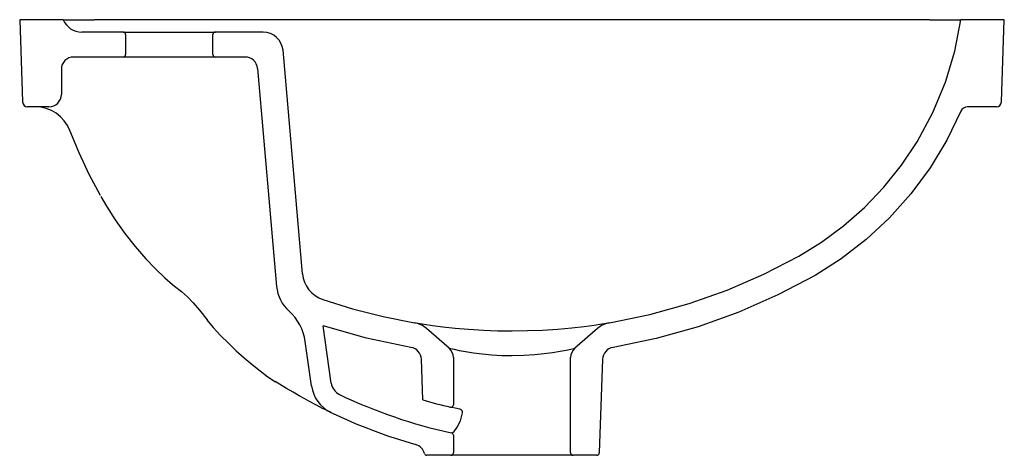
# Model space of a CAD drawing. Header units: millimetres. Extents: x 0 to 0.395, y -0.175 to 0.
import ezdxf

# ---------------------------------------------------------------- set-up
doc = ezdxf.new("R2010")
doc.units = ezdxf.units.MM
doc.layers.add('BLOCKS', color=3, linetype='Continuous')

msp = doc.modelspace()

# ---------------------------------------------------------------- linework, layer by layer
at = {"layer": 'BLOCKS'}
for p, q in [((0.01750000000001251, 0), (0, 0)), ((0, 0), (0.001154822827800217, -0.03306979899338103)), ((0.01750000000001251, 0), (0.02986497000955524, 0)), ((0.3651350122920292, 0), (0.02986497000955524, 0)), ((0.3651350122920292, 0), (0.3775032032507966, 0)), ((0.3950000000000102, 0), (0.3775000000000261, 0)), ((0.3938451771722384, -0.03306979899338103), (0.3950000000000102, 0)), ((0.04150000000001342, -0.004999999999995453), (0.02491619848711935, -0.004999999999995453)), ((0.04150000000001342, -0.004999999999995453), (0.07850000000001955, -0.004999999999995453)), ((0.04250000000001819, -0.005999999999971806), (0.04250000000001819, -0.01399999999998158)), ((0.07750000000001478, -0.01399999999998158), (0.07750000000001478, -0.005999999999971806)), ((0.09766935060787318, -0.004999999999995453), (0.07850000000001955, -0.004999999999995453)), ((0.04150000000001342, -0.01499999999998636), (0.02170945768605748, -0.01499999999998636)), ((0.07850000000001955, -0.01499999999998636), (0.04150000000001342, -0.01499999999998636)), ((0.09041834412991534, -0.01499999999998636), (0.07850000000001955, -0.01499999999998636)), ((0.1134959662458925, -0.1021093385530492), (0.105638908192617, -0.0123027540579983)), ((0.09539931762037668, -0.01956422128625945), (0.103062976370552, -0.1071602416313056)), ((0.01670945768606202, -0.01999999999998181), (0.01670945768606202, -0.02999999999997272)), ((0.01170945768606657, -0.03499999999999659), (0.003153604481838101, -0.03499999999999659)), ((0.3918463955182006, -0.03499999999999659), (0.3802858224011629, -0.03499999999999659)), ((0.1249946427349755, -0.1459979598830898), (0.1217655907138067, -0.1230220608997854)), ((0.1722894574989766, -0.131950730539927), (0.1632423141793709, -0.1240474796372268)), ((0.231757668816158, -0.1240474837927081), (0.2227105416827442, -0.1319507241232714)), ((0.1170724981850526, -0.147111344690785), (0.114559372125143, -0.1292295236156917)), ((0.1617225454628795, -0.1527366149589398), (0.1611516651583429, -0.1363887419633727)), ((0.1740000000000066, -0.1357162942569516), (0.1740000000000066, -0.1546597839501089)), ((0.2210000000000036, -0.1739999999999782), (0.2210000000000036, -0.1357162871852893)), ((0.2338483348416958, -0.1363887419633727), (0.2325337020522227, -0.1740348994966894)), ((0.1732114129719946, -0.1659779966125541), (0.1734232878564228, -0.1660237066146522)), ((0.1740000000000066, -0.1669553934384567), (0.1740000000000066, -0.1739999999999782)), ((0.1730000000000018, -0.1749999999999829), (0.1633406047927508, -0.1749999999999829)), ((0.2220000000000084, -0.1749999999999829), (0.1730000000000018, -0.1749999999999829)), ((0.2315343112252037, -0.1749999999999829), (0.2220000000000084, -0.1749999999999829))]:
    msp.add_line(p, q, dxfattribs=at)
at = {"layer": 'BLOCKS', "flags": 128}
for points in [[(0.2366726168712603, -0.1217180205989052), (0.2528362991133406, -0.1184040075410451), (0.2685978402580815, -0.1140072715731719), (0.2838540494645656, -0.1085901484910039), (0.2985132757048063, -0.1022269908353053), (0.3125054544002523, -0.09499694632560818), (0.3217139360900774, -0.08932362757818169), (0.330546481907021, -0.08279765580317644), (0.3389004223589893, -0.07544557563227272), (0.3466636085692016, -0.0673225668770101), (0.3537330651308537, -0.05850365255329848), (0.3600192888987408, -0.04908160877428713), (0.3663253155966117, -0.03734946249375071), (0.3713611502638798, -0.02512292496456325), (0.37508579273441, -0.01260556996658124), (0.3774999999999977, 2.842170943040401e-14)], [(0.3775273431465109, -0.03682068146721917), (0.3719089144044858, -0.04844339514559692), (0.3652112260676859, -0.05954083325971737), (0.357514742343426, -0.06996642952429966), (0.3489255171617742, -0.0795910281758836), (0.3395703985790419, -0.08830815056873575), (0.3295910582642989, -0.09603770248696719), (0.3191337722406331, -0.1027313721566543), (0.304211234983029, -0.1105857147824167), (0.2885530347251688, -0.1174839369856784), (0.2722307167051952, -0.1233453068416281), (0.2553474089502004, -0.128084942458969), (0.2380197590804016, -0.1316318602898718)], [(0.0324026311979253, -0.07063466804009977), (0.02792615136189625, -0.06213605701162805), (0.02384298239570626, -0.05344163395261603), (0.02016166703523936, -0.04456958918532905)], [(0.03260140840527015, -0.07098663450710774), (0.03486598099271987, -0.07491331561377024), (0.03835514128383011, -0.08037130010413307), (0.04223459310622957, -0.08587681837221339), (0.04636374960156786, -0.09116952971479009), (0.05062125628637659, -0.09609134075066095), (0.05448981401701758, -0.1001456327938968), (0.05818519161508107, -0.1036522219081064), (0.06136712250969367, -0.1064128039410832), (0.06211692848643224, -0.1069975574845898)], [(0.06212381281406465, -0.1069887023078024), (0.06493107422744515, -0.1092469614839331), (0.067322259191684, -0.1113839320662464), (0.06961403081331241, -0.1138100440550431), (0.07208050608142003, -0.1167426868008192), (0.07514526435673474, -0.1205455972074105)], [(0.1215804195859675, -0.1124223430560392), (0.1335726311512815, -0.116154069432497), (0.1458379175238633, -0.1192614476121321), (0.1583273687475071, -0.1217180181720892)], [(0.07509879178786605, -0.1205875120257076), (0.07764816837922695, -0.1236620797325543), (0.0805969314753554, -0.1268831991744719), (0.08370585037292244, -0.1300024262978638), (0.08689533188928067, -0.1329879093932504), (0.09003577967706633, -0.1357806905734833), (0.09323389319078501, -0.1385114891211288), (0.09646003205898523, -0.1411153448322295), (0.09958364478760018, -0.1434464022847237), (0.102560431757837, -0.1454483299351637)], [(0.1587165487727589, -0.121783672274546), (0.1598715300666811, -0.1219733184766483), (0.1622143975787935, -0.1223409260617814), (0.1655636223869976, -0.1228237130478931), (0.1697038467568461, -0.1233530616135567), (0.1746383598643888, -0.1238873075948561), (0.1800934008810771, -0.1243547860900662), (0.1860575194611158, -0.1247217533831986), (0.1917175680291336, -0.124928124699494), (0.1975215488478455, -0.1249999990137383), (0.2037068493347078, -0.1249170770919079), (0.2097171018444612, -0.1246827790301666), (0.2158838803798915, -0.1242801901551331), (0.2214666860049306, -0.1237768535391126), (0.2264047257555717, -0.1232186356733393), (0.2304633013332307, -0.1226807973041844), (0.2335753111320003, -0.1222199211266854), (0.2356360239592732, -0.1218905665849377), (0.2364118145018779, -0.1217620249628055)], [(0.1569802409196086, -0.1316318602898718), (0.1391351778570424, -0.1279588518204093), (0.1217655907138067, -0.1230220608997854)], [(0.1722894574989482, -0.131950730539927), (0.1724712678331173, -0.1319936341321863), (0.1730108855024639, -0.1321191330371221), (0.1743506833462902, -0.1324188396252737), (0.1763286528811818, -0.1328290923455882), (0.1789015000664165, -0.1333066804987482), (0.1819921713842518, -0.1337981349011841), (0.1855213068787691, -0.134248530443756), (0.1893954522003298, -0.1346096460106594), (0.1933964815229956, -0.1348345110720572), (0.1975135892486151, -0.1349136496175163), (0.2021986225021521, -0.1348098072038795), (0.2067120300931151, -0.1345210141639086), (0.2104048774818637, -0.1341413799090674), (0.2137470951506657, -0.1336888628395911), (0.2167572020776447, -0.1331906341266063), (0.219220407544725, -0.1327188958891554), (0.2210977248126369, -0.1323206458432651), (0.2222758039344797, -0.1320527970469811), (0.2227105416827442, -0.1319507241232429)], [(0.1159689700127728, -0.1532339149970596), (0.1141426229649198, -0.1522338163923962), (0.1120517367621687, -0.1510597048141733), (0.1096462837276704, -0.1496696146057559), (0.1070241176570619, -0.1481054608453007), (0.1025546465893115, -0.1453177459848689)], [(0.1248662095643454, -0.157778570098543), (0.1244081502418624, -0.157557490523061), (0.1232973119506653, -0.1570159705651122), (0.1215415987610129, -0.1561426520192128), (0.1190685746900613, -0.1548782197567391), (0.1159689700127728, -0.1532339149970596)], [(0.1765963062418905, -0.1564743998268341), (0.1747326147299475, -0.1560747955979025), (0.1734408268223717, -0.1557864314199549), (0.1727753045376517, -0.1556342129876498)], [(0.1734232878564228, -0.1660237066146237), (0.1734891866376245, -0.1660264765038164), (0.1743016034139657, -0.1654206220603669), (0.1755374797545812, -0.1637321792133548), (0.1767894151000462, -0.1611709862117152), (0.1776620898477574, -0.157920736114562)], [(0.1776620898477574, -0.157920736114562), (0.1776385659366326, -0.1576107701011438), (0.177628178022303, -0.1575670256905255), (0.1774645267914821, -0.1571799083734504), (0.1772022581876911, -0.1568409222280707), (0.1769026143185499, -0.1566014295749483), (0.1765963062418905, -0.1564743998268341)]]:
    msp.add_lwpolyline(points, dxfattribs=at)
at = {"layer": 'BLOCKS'}
for centre, radius, start, end in [((0.02491619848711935, 0.003000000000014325), 0.008000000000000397, 202.0243128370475, 270.0000000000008), ((0.04150000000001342, -0.005999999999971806), 0.0009999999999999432, 0, 90), ((0.07850000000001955, -0.005999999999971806), 0.001000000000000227, 90, 180), ((0.09766935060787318, -0.01299999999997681), 0.007999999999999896, 4.999999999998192, 90), ((0.02170945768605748, -0.01999999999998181), 0.005, 90, 180), ((0.04150000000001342, -0.01399999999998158), 0.0009999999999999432, 270.0000000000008, 0), ((0.07850000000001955, -0.01399999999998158), 0.001000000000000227, 180, 270.0000000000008), ((0.09041834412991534, -0.01999999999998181), 0.005, 5.000000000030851, 90), ((0.01170945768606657, -0.02999999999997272), 0.005, 270.0000000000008, 0), ((0.003153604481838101, -0.03299999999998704), 0.00199999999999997, 181.9999999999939, 270.0000000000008), ((0.006179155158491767, -0.04999999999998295), 0.0150000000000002, 21.22475715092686, 90), ((0.3802858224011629, -0.03799999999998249), 0.003000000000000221, 90, 156.8520865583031), ((0.3918463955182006, -0.03299999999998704), 0.00199999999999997, 270.0000000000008, 358.0000000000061), ((0.1254503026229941, -0.1010634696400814), 0.012, 184.9999999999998, 251.1864081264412), ((0.118005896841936, -0.1058529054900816), 0.01499999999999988, 185.0000000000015, 228.368318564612), ((0.09475401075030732, -0.1320129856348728), 0.02000000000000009, 8.000000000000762, 48.36831856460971), ((0.1566633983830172, -0.1315786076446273), 0.01000000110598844, 48.86073531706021, 80.42160029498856), ((0.2383365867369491, -0.1315786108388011), 0.01000000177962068, 99.57839615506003, 131.1392774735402), ((0.1561547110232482, -0.1365632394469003), 0.005000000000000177, 2.000000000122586, 80.49660892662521), ((0.1689999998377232, -0.1357162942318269), 0.005000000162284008, 1.628443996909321e-12, 48.86073501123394), ((0.2260000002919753, -0.1357162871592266), 0.005000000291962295, 131.1392781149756, 180), ((0.2388452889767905, -0.1365632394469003), 0.005000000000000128, 99.50339107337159, 177.9999999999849), ((0.1309362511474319, -0.1451629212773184), 0.005999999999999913, 188.0000000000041, 244.3053846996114), ((0.1309362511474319, -0.1451629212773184), 0.01400000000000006, 188.0000000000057, 244.3053846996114), ((0.2159168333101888, 0.03145616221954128), 0.2019999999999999, 244.3053846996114, 257.7948311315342), ((0.2159168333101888, 0.03145616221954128), 0.192, 253.6047505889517, 257.0150290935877), ((0.2159168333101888, 0.03145616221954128), 0.21, 244.3053846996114, 254.2400922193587), ((0.1730000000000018, -0.1546597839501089), 0.000999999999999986, 257.0150290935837, 0), ((0.1730000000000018, -0.1669553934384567), 0.001000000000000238, 0, 77.79483113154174), ((0.1575213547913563, -0.1754616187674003), 0.005000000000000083, 14.09929795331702, 74.2400922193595), ((0.1633406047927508, -0.1739999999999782), 0.0009999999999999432, 194.0992979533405, 269.9999999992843), ((0.1730000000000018, -0.1739999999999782), 0.0009999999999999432, 270.0000000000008, 0), ((0.2220000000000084, -0.1739999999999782), 0.0009999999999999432, 180, 270.0000000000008), ((0.2315343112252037, -0.1739999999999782), 0.001000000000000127, 270.0000000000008, 358.0000000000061)]:
    msp.add_arc(centre, radius, start, end, dxfattribs=at)

doc.saveas('drawing.dxf')
